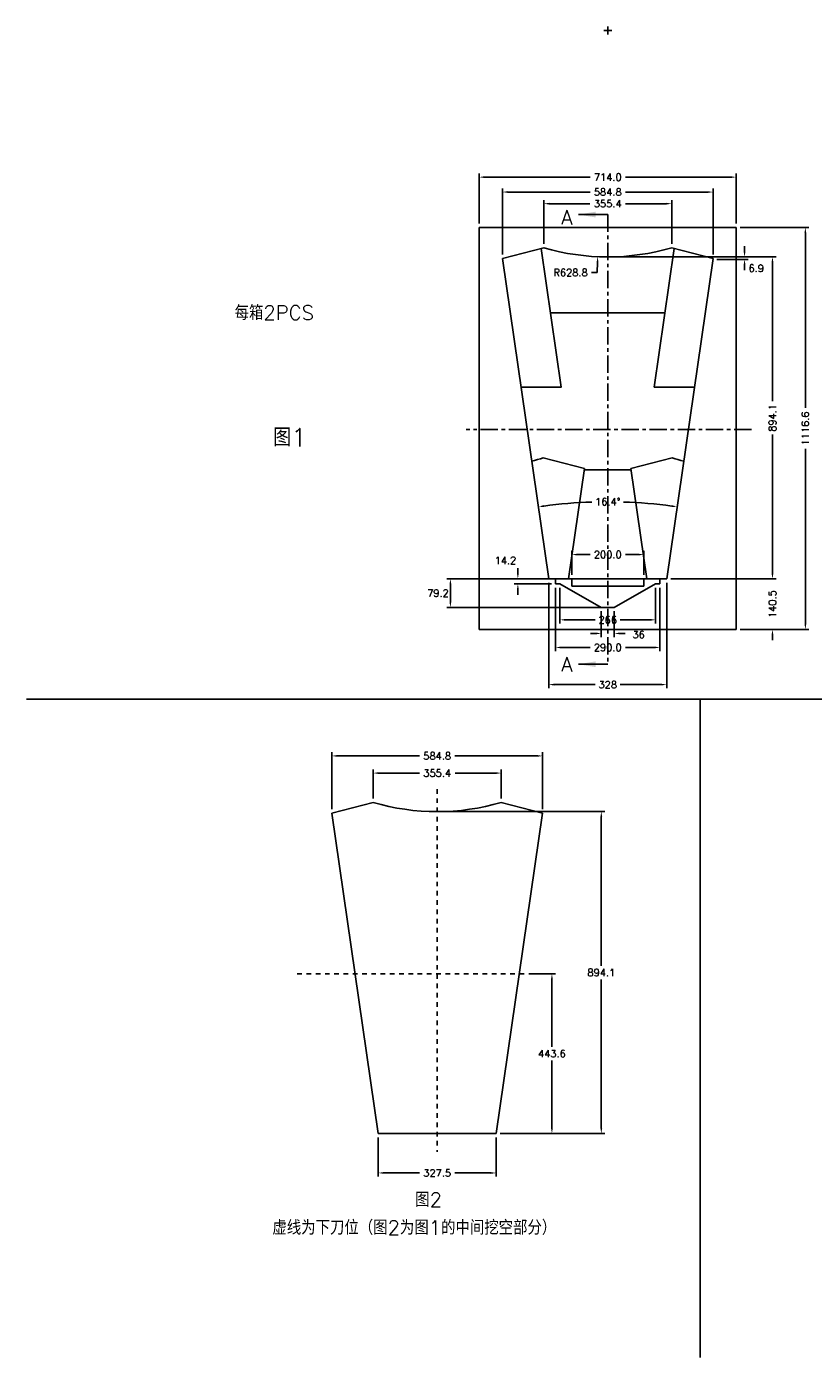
# Model space of a CAD drawing. Extents: x -4 to 207, y -121 to -61.
# Tile 2 of 4: x 103 to 125, y -98 to -61. Entities that reach past the tile are written whole.
import ezdxf
from ezdxf.enums import TextEntityAlignment as Align

# ---------------------------------------------------------------- set-up
doc = ezdxf.new("R2010")
doc.units = 0
doc.header["$LTSCALE"] = 1.28622
doc.header["$MEASUREMENT"] = 0
doc.linetypes.add('CENTER', pattern=[0.6, 0.375, -0.075, 0.075, -0.075])
doc.linetypes.add('DASHED', pattern=[0.2, 0.1, -0.1])
doc.layers.get('0').update_dxf_attribs({"linetype": 'CONTINUOUS'})
doc.layers.get('Defpoints').update_dxf_attribs({"linetype": 'CONTINUOUS'})
doc.styles.add('Roman', font='romans.shx', dxfattribs={"bigfont": 'hztxt.shx'})
doc.styles.get("Standard").update_dxf_attribs({"font": 'romans.shx'})
doc.dimstyles.get("Standard").update_dxf_attribs({"dimtxt": 0.2, "dimasz": 0.15, "dimexe": 0.1, "dimexo": 0.11, "dimgap": 0.09, "dimtad": 0, "dimtih": 1, "dimtoh": 1, "dimdec": 1, "dimlfac": 100, "dimzin": 0, "dimdsep": 46, "dimtxsty": 'Standard', "dimcen": 0.11, "dimclrd": 5, "dimclre": 98, "dimclrt": 7, "dimadec": 1, "dimazin": 0, "dimtfac": 1, "dimtdec": 1, "dimtofl": 0, "dimtmove": 2, "dimatfit": 3, "dimfxl": 0, "dimtolj": 1, "dimtzin": 0, "dimarcsym": 0})

# ---------------------------------------------------------------- blocks, each defined once
blk = doc.blocks.new('*D7')
at = {"color": 98, "lineweight": -2}
for p, q in [((119.521, -67.589), (124.087, -67.589)), ((121.159, -76.53), (124.087, -76.53))]:
    blk.add_line(p, q, dxfattribs=at)
at = {"color": 5, "lineweight": -2}
for p, q in [((123.987, -67.739), (123.987, -71.598)), ((123.987, -76.38), (123.987, -72.521))]:
    blk.add_line(p, q, dxfattribs=at)
at = {"color": 5}
for points in [[(123.962, -67.739), (124.012, -67.739), (123.987, -67.589)], [(123.962, -76.38), (124.012, -76.38), (123.987, -76.53)]]:
    blk.add_solid(points, dxfattribs=at)
at = {"layer": 'Defpoints', "color": 0}
for p in [(119.411, -67.589), (121.049, -76.53), (123.987, -76.53)]:
    blk.add_point(p, dxfattribs=at)
at = {"color": 7, "insert": (123.987, -72.059), "char_height": 0.2, "attachment_point": 5, "rotation": 90}
blk.add_mtext('\\A1;894.1', dxfattribs=at)
blk = doc.blocks.new('*D6')
at = {"color": 5, "lineweight": -2}
for p, q in [((123.987, -76.38), (123.987, -76.23)), ((123.987, -78.085), (123.987, -78.235))]:
    blk.add_line(p, q, dxfattribs=at)
at = {"color": 98, "lineweight": -2}
for p, q in [((121.159, -76.53), (124.087, -76.53)), ((123.161, -77.935), (124.087, -77.935))]:
    blk.add_line(p, q, dxfattribs=at)
at = {"color": 5}
for points in [[(123.962, -76.38), (124.012, -76.38), (123.987, -76.53)], [(123.962, -78.085), (124.012, -78.085), (123.987, -77.935)]]:
    blk.add_solid(points, dxfattribs=at)
at = {"layer": 'Defpoints', "color": 0}
for p in [(121.049, -76.53), (123.051, -77.935), (123.987, -77.935)]:
    blk.add_point(p, dxfattribs=at)
at = {"color": 7, "insert": (123.987, -77.232), "char_height": 0.2, "attachment_point": 5, "rotation": 90}
blk.add_mtext('\\A1;140.5', dxfattribs=at)
blk = doc.blocks.new('*D9')
at = {"color": 5, "lineweight": -2}
for start, end in [(91.8611, 97.5842), (82.4158, 88.1389)]:
    blk.add_arc((119.411, -87.864), 13.475, start, end, dxfattribs=at)
at = {"color": 5}
for points in [[(117.636, -74.532), (117.629, -74.482), (117.484, -74.528)], [(121.193, -74.482), (121.186, -74.532), (121.338, -74.528)]]:
    blk.add_solid(points, dxfattribs=at)
at = {"layer": 'Defpoints', "color": 0}
for p in [(116.487, -67.627), (122.335, -67.627), (120.055, -74.405), (117.773, -76.53), (121.049, -76.53)]:
    blk.add_point(p, dxfattribs=at)
at = {"color": 7, "insert": (119.411, -74.389), "char_height": 0.2, "attachment_point": 5}
blk.add_mtext('\\A1;16.4°', dxfattribs=at)
blk = doc.blocks.new('*D8')
at = {"color": 98, "lineweight": -2}
for p, q in [((116.487, -67.517), (116.487, -65.686)), ((122.335, -67.517), (122.335, -65.686))]:
    blk.add_line(p, q, dxfattribs=at)
at = {"color": 5, "lineweight": -2}
for p, q in [((116.637, -65.786), (118.921, -65.786)), ((122.185, -65.786), (119.901, -65.786))]:
    blk.add_line(p, q, dxfattribs=at)
at = {"color": 5}
for points in [[(116.637, -65.761), (116.637, -65.811), (116.487, -65.786)], [(122.185, -65.761), (122.185, -65.811), (122.335, -65.786)]]:
    blk.add_solid(points, dxfattribs=at)
at = {"layer": 'Defpoints', "color": 0}
for p in [(122.335, -65.786), (116.487, -67.627), (122.335, -67.627)]:
    blk.add_point(p, dxfattribs=at)
at = {"color": 7, "insert": (119.411, -65.786), "char_height": 0.2, "attachment_point": 5}
blk.add_mtext('\\A1;584.8', dxfattribs=at)
blk = doc.blocks.new('*T0')
at = {"linetype": 'ByBlock', "width": 0.988235}
blk.add_text('A', height=0.156, dxfattribs=at).set_placement((5.972, 5.154), (6.097, 5.154), align=Align.FIT)
blk = doc.blocks.new('*D10')
at = {"color": 98, "lineweight": -2}
for p, q in [((117.773, -76.64), (117.773, -79.568)), ((121.049, -76.64), (121.049, -79.568))]:
    blk.add_line(p, q, dxfattribs=at)
at = {"color": 5, "lineweight": -2}
for p, q in [((117.923, -79.468), (119.064, -79.468)), ((120.899, -79.468), (119.758, -79.468))]:
    blk.add_line(p, q, dxfattribs=at)
at = {"color": 5}
for points in [[(117.923, -79.443), (117.923, -79.493), (117.773, -79.468)], [(120.899, -79.443), (120.899, -79.493), (121.049, -79.468)]]:
    blk.add_solid(points, dxfattribs=at)
at = {"layer": 'Defpoints', "color": 0}
for p in [(117.773, -76.53), (121.049, -76.53), (121.049, -79.468)]:
    blk.add_point(p, dxfattribs=at)
at = {"color": 7, "insert": (119.411, -79.468), "char_height": 0.2, "attachment_point": 5}
blk.add_mtext('\\A1;328', dxfattribs=at)
blk = doc.blocks.new('*D11')
at = {"color": 98, "lineweight": -2}
for p, q in [((115.841, -66.659), (115.841, -65.272)), ((122.981, -66.659), (122.981, -65.272))]:
    blk.add_line(p, q, dxfattribs=at)
at = {"color": 5, "lineweight": -2}
for p, q in [((115.991, -65.372), (118.921, -65.372)), ((122.831, -65.372), (119.901, -65.372))]:
    blk.add_line(p, q, dxfattribs=at)
at = {"color": 5}
for points in [[(115.991, -65.347), (115.991, -65.397), (115.841, -65.372)], [(122.831, -65.347), (122.831, -65.397), (122.981, -65.372)]]:
    blk.add_solid(points, dxfattribs=at)
at = {"layer": 'Defpoints', "color": 0}
for p in [(115.841, -65.372), (115.841, -66.769), (122.981, -66.769)]:
    blk.add_point(p, dxfattribs=at)
at = {"color": 7, "insert": (119.411, -65.372), "char_height": 0.2, "attachment_point": 5}
blk.add_mtext('\\A1;714.0', dxfattribs=at)
blk = doc.blocks.new('*D12')
at = {"color": 98, "lineweight": -2}
for p, q in [((123.091, -66.769), (125.001, -66.769)), ((123.091, -77.935), (125.001, -77.935))]:
    blk.add_line(p, q, dxfattribs=at)
at = {"color": 5, "lineweight": -2}
for p, q in [((124.901, -66.919), (124.901, -71.781)), ((124.901, -77.785), (124.901, -72.923))]:
    blk.add_line(p, q, dxfattribs=at)
at = {"color": 5}
for points in [[(124.876, -66.919), (124.926, -66.919), (124.901, -66.769)], [(124.876, -77.785), (124.926, -77.785), (124.901, -77.935)]]:
    blk.add_solid(points, dxfattribs=at)
at = {"layer": 'Defpoints', "color": 0}
for p in [(122.981, -66.769), (122.981, -77.935), (124.901, -77.935)]:
    blk.add_point(p, dxfattribs=at)
at = {"color": 7, "insert": (124.901, -72.352), "char_height": 0.2, "attachment_point": 5, "rotation": 90}
blk.add_mtext('\\A1;1116.6', dxfattribs=at)
blk = doc.blocks.new('*D19')
at = {"color": 98, "lineweight": -2}
for p, q in [((117.338, -87.502), (117.96, -87.502)), ((116.421, -91.938), (117.96, -91.938))]:
    blk.add_line(p, q, dxfattribs=at)
at = {"color": 5, "lineweight": -2}
for p, q in [((117.86, -87.652), (117.86, -89.53)), ((117.86, -91.788), (117.86, -89.91))]:
    blk.add_line(p, q, dxfattribs=at)
at = {"color": 5}
for points in [[(117.835, -87.652), (117.885, -87.652), (117.86, -87.502)], [(117.835, -91.788), (117.885, -91.788), (117.86, -91.938)]]:
    blk.add_solid(points, dxfattribs=at)
at = {"layer": 'Defpoints', "color": 0}
for p in [(117.228, -87.502), (116.311, -91.938), (117.86, -91.938)]:
    blk.add_point(p, dxfattribs=at)
at = {"color": 7, "insert": (117.86, -89.72), "char_height": 0.2, "attachment_point": 5}
blk.add_mtext('\\A1;443.6', dxfattribs=at)
blk = doc.blocks.new('*D20')
at = {"color": 98, "lineweight": -2}
for p, q in [((113.035, -92.048), (113.035, -93.133)), ((116.311, -92.048), (116.311, -93.133))]:
    blk.add_line(p, q, dxfattribs=at)
at = {"color": 5, "lineweight": -2}
for p, q in [((113.185, -93.033), (114.183, -93.033)), ((116.161, -93.033), (115.163, -93.033))]:
    blk.add_line(p, q, dxfattribs=at)
at = {"color": 5}
for points in [[(113.185, -93.008), (113.185, -93.058), (113.035, -93.033)], [(116.161, -93.008), (116.161, -93.058), (116.311, -93.033)]]:
    blk.add_solid(points, dxfattribs=at)
at = {"layer": 'Defpoints', "color": 0}
for p in [(113.035, -91.938), (116.311, -91.938), (113.035, -93.033)]:
    blk.add_point(p, dxfattribs=at)
at = {"color": 7, "insert": (114.673, -93.033), "char_height": 0.2, "attachment_point": 5}
blk.add_mtext('\\A1;327.5', dxfattribs=at)
blk = doc.blocks.new('*D21')
at = {"color": 98, "lineweight": -2}
for p, q in [((114.783, -82.997), (119.332, -82.997)), ((116.421, -91.938), (119.332, -91.938))]:
    blk.add_line(p, q, dxfattribs=at)
at = {"color": 5, "lineweight": -2}
for p, q in [((119.232, -83.147), (119.232, -87.277)), ((119.232, -91.788), (119.232, -87.657))]:
    blk.add_line(p, q, dxfattribs=at)
at = {"color": 5}
for points in [[(119.207, -83.147), (119.257, -83.147), (119.232, -82.997)], [(119.207, -91.788), (119.257, -91.788), (119.232, -91.938)]]:
    blk.add_solid(points, dxfattribs=at)
at = {"layer": 'Defpoints', "color": 0}
for p in [(114.673, -82.997), (116.311, -91.938), (119.232, -91.938)]:
    blk.add_point(p, dxfattribs=at)
at = {"color": 7, "insert": (119.232, -87.467), "char_height": 0.2, "attachment_point": 5}
blk.add_mtext('\\A1;894.1', dxfattribs=at)
blk = doc.blocks.new('*D22')
at = {"color": 98, "lineweight": -2}
for p, q in [((123.091, -67.589), (123.311, -67.589)), ((122.441, -67.657), (123.311, -67.657))]:
    blk.add_line(p, q, dxfattribs=at)
at = {"color": 5, "lineweight": -2}
for p, q in [((123.211, -67.439), (123.211, -67.289)), ((123.211, -67.807), (123.211, -67.957))]:
    blk.add_line(p, q, dxfattribs=at)
at = {"color": 5}
for points in [[(123.186, -67.439), (123.236, -67.439), (123.211, -67.589)], [(123.186, -67.807), (123.236, -67.807), (123.211, -67.657)]]:
    blk.add_solid(points, dxfattribs=at)
at = {"layer": 'Defpoints', "color": 0}
for p in [(122.981, -67.589), (123.211, -67.589), (122.331, -67.657)]:
    blk.add_point(p, dxfattribs=at)
at = {"color": 7, "insert": (123.535, -67.903), "char_height": 0.2, "attachment_point": 5}
blk.add_mtext('\\A1;6.9', dxfattribs=at)
blk = doc.blocks.new('*D23')
at = {"color": 98, "lineweight": -2}
for p, q in [((119.301, -61.301), (119.521, -61.301)), ((119.411, -61.411), (119.411, -61.191))]:
    blk.add_line(p, q, dxfattribs=at)
at = {"color": 5, "lineweight": -2}
for p, q in [((119.113, -68.023), (119.126, -67.732)), ((118.963, -68.023), (119.113, -68.023))]:
    blk.add_line(p, q, dxfattribs=at)
at = {"color": 5}
blk.add_solid([(119.101, -67.731), (119.151, -67.733), (119.133, -67.582)], dxfattribs=at)
at = {"layer": 'Defpoints', "color": 0}
for p in [(119.411, -61.301), (119.133, -67.582)]:
    blk.add_point(p, dxfattribs=at)
at = {"color": 7, "insert": (118.378, -68.023), "char_height": 0.2, "attachment_point": 5}
blk.add_mtext('\\A1;R628.8', dxfattribs=at)
blk = doc.blocks.new('*D24')
at = {"color": 98, "lineweight": -2}
for p, q in [((117.634, -67.222), (117.634, -66.009)), ((121.188, -67.222), (121.188, -66.009))]:
    blk.add_line(p, q, dxfattribs=at)
at = {"color": 5, "lineweight": -2}
for p, q in [((117.784, -66.109), (118.916, -66.109)), ((121.038, -66.109), (119.906, -66.109))]:
    blk.add_line(p, q, dxfattribs=at)
at = {"color": 5}
for points in [[(117.784, -66.084), (117.784, -66.134), (117.634, -66.109)], [(121.038, -66.084), (121.038, -66.134), (121.188, -66.109)]]:
    blk.add_solid(points, dxfattribs=at)
at = {"layer": 'Defpoints', "color": 0}
for p in [(121.188, -66.109), (117.634, -67.332), (121.188, -67.332)]:
    blk.add_point(p, dxfattribs=at)
at = {"color": 7, "insert": (119.411, -66.109), "char_height": 0.2, "attachment_point": 5}
blk.add_mtext('\\A1;355.4', dxfattribs=at)
blk = doc.blocks.new('*D25')
at = {"color": 98, "lineweight": -2}
for p, q in [((112.896, -82.63), (112.896, -81.826)), ((116.45, -82.63), (116.45, -81.826))]:
    blk.add_line(p, q, dxfattribs=at)
at = {"color": 5, "lineweight": -2}
for p, q in [((113.046, -81.926), (114.178, -81.926)), ((116.3, -81.926), (115.168, -81.926))]:
    blk.add_line(p, q, dxfattribs=at)
at = {"color": 5}
for points in [[(113.046, -81.901), (113.046, -81.951), (112.896, -81.926)], [(116.3, -81.901), (116.3, -81.951), (116.45, -81.926)]]:
    blk.add_solid(points, dxfattribs=at)
at = {"layer": 'Defpoints', "color": 0}
for p in [(116.45, -81.926), (112.896, -82.74), (116.45, -82.74)]:
    blk.add_point(p, dxfattribs=at)
at = {"color": 7, "insert": (114.673, -81.926), "char_height": 0.2, "attachment_point": 5}
blk.add_mtext('\\A1;355.4', dxfattribs=at)
blk = doc.blocks.new('*D26')
at = {"color": 98, "lineweight": -2}
for p, q in [((111.749, -82.926), (111.749, -81.349)), ((117.597, -82.926), (117.597, -81.349))]:
    blk.add_line(p, q, dxfattribs=at)
at = {"color": 5, "lineweight": -2}
for p, q in [((111.899, -81.449), (114.183, -81.449)), ((117.447, -81.449), (115.163, -81.449))]:
    blk.add_line(p, q, dxfattribs=at)
at = {"color": 5}
for points in [[(111.899, -81.424), (111.899, -81.474), (111.749, -81.449)], [(117.447, -81.424), (117.447, -81.474), (117.597, -81.449)]]:
    blk.add_solid(points, dxfattribs=at)
at = {"layer": 'Defpoints', "color": 0}
for p in [(117.597, -81.449), (111.749, -83.036), (117.597, -83.036)]:
    blk.add_point(p, dxfattribs=at)
at = {"color": 7, "insert": (114.673, -81.449), "char_height": 0.2, "attachment_point": 5}
blk.add_mtext('\\A1;584.8', dxfattribs=at)
blk = doc.blocks.new('*D48')
at = {"color": 98, "lineweight": -2}
for p, q in [((117.961, -76.782), (117.961, -78.536)), ((120.861, -76.782), (120.861, -78.536))]:
    blk.add_line(p, q, dxfattribs=at)
at = {"color": 5, "lineweight": -2}
for p, q in [((118.111, -78.436), (118.921, -78.436)), ((120.711, -78.436), (119.901, -78.436))]:
    blk.add_line(p, q, dxfattribs=at)
at = {"color": 5}
for points in [[(118.111, -78.411), (118.111, -78.461), (117.961, -78.436)], [(120.711, -78.411), (120.711, -78.461), (120.861, -78.436)]]:
    blk.add_solid(points, dxfattribs=at)
at = {"layer": 'Defpoints', "color": 0}
for p in [(117.961, -76.672), (120.861, -76.672), (120.861, -78.436)]:
    blk.add_point(p, dxfattribs=at)
at = {"color": 7, "insert": (119.411, -78.436), "char_height": 0.2, "attachment_point": 5}
blk.add_mtext('\\A1;290.0', dxfattribs=at)
blk = doc.blocks.new('*D49')
at = {"color": 5, "lineweight": -2}
for p, q in [((116.914, -76.38), (116.914, -76.23)), ((116.914, -76.822), (116.914, -76.972))]:
    blk.add_line(p, q, dxfattribs=at)
at = {"color": 98, "lineweight": -2}
for p, q in [((117.851, -76.53), (116.814, -76.53)), ((117.851, -76.672), (116.814, -76.672))]:
    blk.add_line(p, q, dxfattribs=at)
at = {"color": 5}
for points in [[(116.889, -76.38), (116.939, -76.38), (116.914, -76.53)], [(116.889, -76.822), (116.939, -76.822), (116.914, -76.672)]]:
    blk.add_solid(points, dxfattribs=at)
at = {"layer": 'Defpoints', "color": 0}
for p in [(116.914, -76.672), (117.961, -76.53), (117.961, -76.672)]:
    blk.add_point(p, dxfattribs=at)
at = {"color": 7, "insert": (116.569, -76.02), "char_height": 0.2, "attachment_point": 5}
blk.add_mtext('\\A1;14.2', dxfattribs=at)
blk = doc.blocks.new('*D50')
at = {"color": 98, "lineweight": -2}
for p, q in [((119.301, -76.53), (114.94, -76.53)), ((119.301, -77.322), (114.94, -77.322))]:
    blk.add_line(p, q, dxfattribs=at)
at = {"color": 5, "lineweight": -2}
blk.add_line((115.04, -76.68), (115.04, -77.172), dxfattribs=at)
at = {"color": 5}
for points in [[(115.015, -76.68), (115.065, -76.68), (115.04, -76.53)], [(115.015, -77.172), (115.065, -77.172), (115.04, -77.322)]]:
    blk.add_solid(points, dxfattribs=at)
at = {"layer": 'Defpoints', "color": 0}
for p in [(119.411, -76.53), (115.04, -77.322), (119.411, -77.322)]:
    blk.add_point(p, dxfattribs=at)
at = {"color": 7, "insert": (114.695, -76.926), "char_height": 0.2, "attachment_point": 5}
blk.add_mtext('\\A1;79.2', dxfattribs=at)
blk = doc.blocks.new('*D51')
at = {"color": 98, "lineweight": -2}
for p, q in [((118.083, -76.782), (118.083, -77.769)), ((120.739, -76.782), (120.739, -77.769))]:
    blk.add_line(p, q, dxfattribs=at)
at = {"color": 5, "lineweight": -2}
for p, q in [((118.233, -77.669), (119.064, -77.669)), ((120.589, -77.669), (119.758, -77.669))]:
    blk.add_line(p, q, dxfattribs=at)
at = {"color": 5}
for points in [[(118.233, -77.644), (118.233, -77.694), (118.083, -77.669)], [(120.589, -77.644), (120.589, -77.694), (120.739, -77.669)]]:
    blk.add_solid(points, dxfattribs=at)
at = {"layer": 'Defpoints', "color": 0}
for p in [(118.083, -76.672), (120.739, -76.672), (120.739, -77.669)]:
    blk.add_point(p, dxfattribs=at)
at = {"color": 7, "insert": (119.411, -77.669), "char_height": 0.2, "attachment_point": 5}
blk.add_mtext('\\A1;266', dxfattribs=at)
blk = doc.blocks.new('*D52')
at = {"color": 98, "lineweight": -2}
for p, q in [((119.23, -77.432), (119.23, -78.147)), ((119.592, -77.432), (119.592, -78.147))]:
    blk.add_line(p, q, dxfattribs=at)
at = {"color": 5, "lineweight": -2}
for p, q in [((119.08, -78.047), (118.93, -78.047)), ((119.742, -78.047), (119.892, -78.047))]:
    blk.add_line(p, q, dxfattribs=at)
at = {"color": 5}
for points in [[(119.08, -78.022), (119.08, -78.072), (119.23, -78.047)], [(119.742, -78.022), (119.742, -78.072), (119.592, -78.047)]]:
    blk.add_solid(points, dxfattribs=at)
at = {"layer": 'Defpoints', "color": 0}
for p in [(119.23, -77.322), (119.592, -77.322), (119.592, -78.047)]:
    blk.add_point(p, dxfattribs=at)
at = {"color": 7, "insert": (120.27, -78.081), "char_height": 0.2, "attachment_point": 5}
blk.add_mtext('\\A1;36', dxfattribs=at)
blk = doc.blocks.new('*D53')
at = {"color": 98, "lineweight": -2}
for p, q in [((118.411, -76.42), (118.411, -75.756)), ((120.411, -76.42), (120.411, -75.756))]:
    blk.add_line(p, q, dxfattribs=at)
at = {"color": 5, "lineweight": -2}
for p, q in [((118.561, -75.856), (118.921, -75.856)), ((120.261, -75.856), (119.901, -75.856))]:
    blk.add_line(p, q, dxfattribs=at)
at = {"color": 5}
for points in [[(118.561, -75.831), (118.561, -75.881), (118.411, -75.856)], [(120.261, -75.831), (120.261, -75.881), (120.411, -75.856)]]:
    blk.add_solid(points, dxfattribs=at)
at = {"layer": 'Defpoints', "color": 0}
for p in [(120.411, -75.856), (118.411, -76.53), (120.411, -76.53)]:
    blk.add_point(p, dxfattribs=at)
at = {"color": 7, "insert": (119.411, -75.856), "char_height": 0.2, "attachment_point": 5}
blk.add_mtext('\\A1;200.0', dxfattribs=at)

msp = doc.modelspace()

# ---------------------------------------------------------------- linework, layer by layer
for p, q in [((118.595, -66.4114), (119.4109, -66.4114)), ((122.9809, -66.7686), (115.8409, -66.7686)), ((115.8409, -66.7686), (115.8409, -77.9346)), ((122.9809, -77.9346), (122.9809, -66.7686)), ((117.6339, -67.3323), (116.4868, -67.6275)), ((116.4868, -67.6275), (117.7732, -76.5296)), ((121.0486, -76.5296), (122.3349, -67.6275)), ((122.3349, -67.6275), (121.1878, -67.3323)), ((121.0004, -69.141), (117.8214, -69.141)), ((118.7606, -73.4985), (120.0611, -73.4985)), ((117.7732, -76.5296), (121.0486, -76.5296)), ((117.9609, -76.5296), (117.9609, -76.6716)), ((120.8609, -76.5296), (120.8609, -76.6716)), ((115.8409, -77.9346), (122.9809, -77.9346)), ((118.595, -78.9023), (119.4109, -78.9023)), ((103.2676, -79.8726), (154.8886, -79.8726)), ((121.9808, -79.8726), (121.9808, -98.1561)), ((112.8959, -82.7403), (111.7487, -83.0355)), ((117.5968, -83.0355), (116.4497, -82.7403)), ((111.7487, -83.0355), (113.0351, -91.9377)), ((116.3105, -91.9377), (117.5968, -83.0355)), ((113.0351, -91.9377), (116.3105, -91.9377))]:
    msp.add_line(p, q)
at = {"color": 2, "linetype": 'CENTER'}
for p, q in [((119.4109, -66.4114), (119.4109, -78.9023)), ((123.4022, -72.3786), (115.4816, -72.3786))]:
    msp.add_line(p, q, dxfattribs=at)
at = {"color": 7, "linetype": 'Continuous'}
for p, q in [((117.9609, -76.6026), (117.9609, -76.5296)), ((117.9609, -76.6716), (118.0827, -76.6716)), ((119.23, -77.3217), (118.0827, -76.6716)), ((118.4109, -76.5296), (118.4109, -76.7296)), ((120.4109, -76.7296), (118.4109, -76.7296)), ((120.7391, -76.6716), (119.5917, -77.3217)), ((120.4109, -76.5296), (120.4109, -76.7296)), ((120.8609, -76.6716), (120.7391, -76.6716)), ((120.8609, -76.5296), (120.8609, -76.6026)), ((119.5917, -77.3217), (119.23, -77.3217))]:
    msp.add_line(p, q, dxfattribs=at)
at = {"color": 2, "linetype": 'DASHED'}
for p, q in [((114.6728, -82.3699), (114.6728, -92.4425)), ((117.86, -87.5015), (110.7023, -87.5015))]:
    msp.add_line(p, q, dxfattribs=at)
at = {"flags": 128}
for points in [[(117.0037, -71.2048), (118.1196, -71.2048), (117.5627, -67.3506)], [(121.818, -71.2048), (120.7022, -71.2048), (121.2591, -67.3506)]]:
    msp.add_lwpolyline(points, dxfattribs=at)
for points in [[(117.3004, -73.258, 0.0130615), (117.6178, -73.1734), (118.7649, -73.4686), (118.3226, -76.5296)], [(121.5213, -73.258, -0.0130615), (121.2039, -73.1734), (120.0568, -73.4686), (120.4991, -76.5296)]]:
    msp.add_lwpolyline(points, format="xyb", dxfattribs=at)
for centre in [(119.4109, -61.3006), (114.6728, -76.7086)]:
    msp.add_arc(centre, 6.288, 253.58507, 286.41493)
at = {"linetype": 'ByBlock'}
for points in [[(119.0713, -66.4908), (119.0713, -66.332), (118.595, -66.4114)], [(119.0713, -78.9816), (119.0713, -78.8229), (118.595, -78.9023)]]:
    msp.add_solid(points, dxfattribs=at)

# ---------------------------------------------------------------- block references
at = {"xscale": 2.54, "yscale": 2.54, "zscale": 2.54}
for p in [(102.949, -79.78), (102.949, -92.1926)]:
    msp.add_blockref('*T0', p, dxfattribs=at)

# ---------------------------------------------------------------- texts
at = {"width": 14.0926, "attachment_point": 1, "style": 'Roman'}
for s, insert, char_height in [('{\\fRomanS|b0|i0|c134|p2;每箱2PCS}', (109.0448, -68.9383), 0.4), ('{\\fRomanS|b0|i0|c134|p2;图1}', (110.1187, -72.3494), 0.5), ('{\\fRomanS|b0|i0|c134|p2;图2}', (114.0631, -93.5743), 0.4), ('{\\fRomanS|b0|i0|c134|p2;虚线为下刀位（图2为图1的中间挖空部分）}', (110.0956, -94.3503), 0.4)]:
    msp.add_mtext(s, dxfattribs=dict(at, insert=insert, char_height=char_height))

# ---------------------------------------------------------------- dimensions: what is measured, and where the dimension line sits
dim = msp.add_radius_dim(center=(119.4109, -61.3006), mpoint=(119.133, -67.5825), dimstyle='Standard', override={"dimtmove": 1})
dim.commit()
dim.dimension.update_dxf_attribs({"geometry": '*D23', "text_midpoint": (119.1135, -68.0233), "dimtype": 164})
for base, p1, p2, picture, middle in [((115.8409, -65.3718), (122.9809, -66.7686), (115.8409, -66.7686), '*D11', (119.4109, -65.3718)), ((122.3349, -65.786), (116.4868, -67.6275), (122.3349, -67.6275), '*D8', (119.4109, -65.786)), ((121.1878, -66.1093), (117.6339, -67.3323), (121.1878, -67.3323), '*D24', (119.4109, -66.1093)), ((120.4109, -75.8563), (118.4109, -76.5296), (120.4109, -76.5296), '*D53', (119.4109, -75.8563)), ((120.8609, -78.4363), (117.9609, -76.6716), (120.8609, -76.6716), '*D48', (119.4109, -78.4363)), ((117.5968, -81.4488), (111.7487, -83.0355), (117.5968, -83.0355), '*D26', (114.6728, -81.4488)), ((116.4497, -81.9258), (112.8959, -82.7403), (116.4497, -82.7403), '*D25', (114.6728, -81.9258)), ((113.0351, -93.033), (116.3105, -91.9377), (113.0351, -91.9377), '*D20', (114.6728, -93.033))]:
    dim = msp.add_linear_dim(base=base, p1=p1, p2=p2, dimstyle='Standard')
    dim.commit()
    dim.dimension.update_dxf_attribs({"geometry": picture, "text_midpoint": middle})
for base, p1, p2, angle, picture, middle in [((124.9009, -77.9346), (122.9809, -66.7686), (122.9809, -77.9346), 90, '*D12', (124.9009, -72.3516)), ((123.9872, -76.5296), (119.4109, -67.5886), (121.0486, -76.5296), 270, '*D7', (123.9872, -72.0591)), ((123.9872, -77.9346), (121.0486, -76.5296), (123.0509, -77.9346), 90, '*D6', (123.9872, -77.2321))]:
    dim = msp.add_linear_dim(base=base, p1=p1, p2=p2, angle=angle, dimstyle='Standard')
    dim.commit()
    dim.dimension.update_dxf_attribs({"geometry": picture, "text_midpoint": middle, "text_rotation": 90})
dim = msp.add_angular_dim_2l(base=(120.0552, -74.4046), line1=((121.0486, -76.5296), (122.3349, -67.6275)), line2=((116.4868, -67.6275), (117.7732, -76.5296)), dimstyle='Standard')
dim.commit()
dim.dimension.update_dxf_attribs({"geometry": '*D9', "text_midpoint": (119.4109, -74.3892)})
for base, p1, p2, picture, middle in [((123.2113, -67.5886), (122.3306, -67.6574), (122.9809, -67.5886), '*D22', (123.5345, -67.9032)), ((116.9143, -76.6716), (117.9609, -76.5296), (117.9609, -76.6716), '*D49', (116.5693, -76.02))]:
    dim = msp.add_linear_dim(base=base, p1=p1, p2=p2, angle=90, dimstyle='Standard')
    dim.commit()
    dim.dimension.update_dxf_attribs({"geometry": picture, "text_midpoint": middle, "dimtype": 160})
for base, p1, p2, picture, middle in [((115.04, -77.3217), (119.4109, -76.5296), (119.4109, -77.3217), '*D50', (114.695, -76.9257)), ((119.2315, -91.9377), (114.6728, -82.9966), (116.3105, -91.9377), '*D21', (119.2315, -87.4671)), ((117.86, -91.9377), (117.2279, -87.5015), (116.3105, -91.9377), '*D19', (117.86, -89.7196))]:
    dim = msp.add_linear_dim(base=base, p1=p1, p2=p2, angle=90, dimstyle='Standard')
    dim.commit()
    dim.dimension.update_dxf_attribs({"geometry": picture, "text_midpoint": middle})
for base, p1, p2, picture, middle in [((121.0486, -79.4677), (117.7732, -76.5296), (121.0486, -76.5296), '*D10', (119.4109, -79.4677)), ((120.7391, -77.6692), (118.0827, -76.6716), (120.7391, -76.6716), '*D51', (119.4109, -77.6692))]:
    dim = msp.add_linear_dim(base=base, p1=p1, p2=p2, dimstyle='Standard', override={"dimdec": 0})
    dim.commit()
    dim.dimension.update_dxf_attribs({"geometry": picture, "text_midpoint": middle})
dim = msp.add_linear_dim(base=(119.5917, -78.0467), p1=(119.23, -77.3217), p2=(119.5917, -77.3217), dimstyle='Standard', override={"dimdec": 0})
dim.commit()
dim.dimension.update_dxf_attribs({"geometry": '*D52', "text_midpoint": (120.2701, -78.081), "dimtype": 160})

doc.saveas('drawing.dxf')
